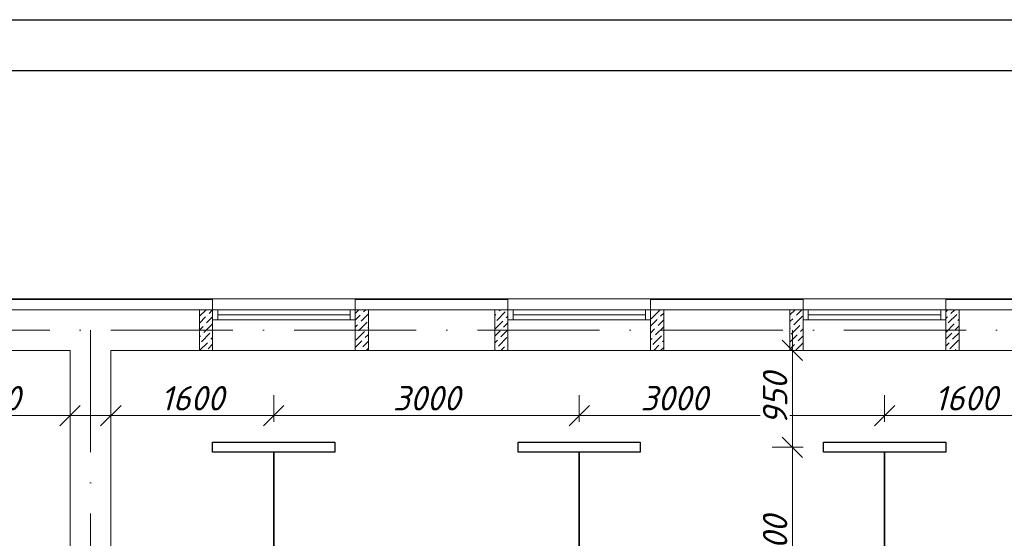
# Model space of a CAD drawing. Header units: millimetres. Extents: x 1114507 to 93926427, y 174473 to 817039.
# Tile 228 of 256: x 1620115 to 1629786, y 780381 to 785472. Entities that reach past the tile are written whole.
import ezdxf

# ---------------------------------------------------------------- set-up
doc = ezdxf.new("R2010")
doc.units = ezdxf.units.MM
doc.linetypes.add('ACAD_ISO10W100', pattern=[18, 12, -3, 0, -3])
doc.layers.add('размеры', color=12, linetype='Continuous', lineweight=15)
doc.styles.add('ISOCPEUR 1', font='isocpeur.TTF')
doc.styles.get("Standard").update_dxf_attribs({"font": 'isocpeui.ttf'})
doc.dimstyles.new('Санжар', dxfattribs={"dimtxt": 240, "dimasz": 200, "dimexe": 200, "dimexo": 200, "dimgap": 50, "dimtad": 1, "dimdec": 0, "dimtxsty": 'Standard', "dimblk": 'OBLIQUE', "dimcen": 2.5, "dimdle": 200, "dimclrd": 152, "dimclre": 152, "dimclrt": 152, "dimadec": 0, "dimazin": 0, "dimtfac": 1, "dimtdec": 0, "dimtmove": 0, "dimatfit": 3, "dimldrblk": 'OBLIQUE', "dimfxl": 0, "dimlwd": 0, "dimlwe": 0, "dimarcsym": 0})

# ---------------------------------------------------------------- blocks, each defined once
blk = doc.blocks.new('blokqav3mak')
at = {"color": 252, "lineweight": 0, "ltscale": 100}
for p, q in [((1613966.4, 782732.1), (1611566.4, 782732.1)), ((1613966.4, 782625.1), (1613966.4, 782732.1)), ((1616866.4, 782732.1), (1615366.4, 782732.1)), ((1615366.4, 782625.1), (1615366.4, 782732.1)), ((1616866.4, 782625.1), (1616866.4, 782732.1)), ((1619766.4, 782732.1), (1618266.4, 782732.1)), ((1618266.4, 782625.1), (1618266.4, 782732.1)), ((1619766.4, 782625.1), (1619766.4, 782732.1)), ((1622866.4, 782732.1), (1621166.4, 782732.1)), ((1621166.4, 782625.1), (1621166.4, 782732.1))]:
    blk.add_line(p, q, dxfattribs=at)
at = {"color": 32, "lineweight": 0, "ltscale": 100}
for p, q in [((1613966.4, 782725.1), (1611566.4, 782725.1)), ((1616866.4, 782725.1), (1615366.4, 782725.1)), ((1619766.4, 782725.1), (1618266.4, 782725.1)), ((1622866.4, 782725.1), (1621166.4, 782725.1))]:
    blk.add_line(p, q, dxfattribs=at)
at = {"lineweight": 0, "ltscale": 100}
for p, q in [((1615366.4, 782732.1), (1613966.4, 782732.1)), ((1618266.4, 782732.1), (1616866.4, 782732.1)), ((1621166.4, 782732.1), (1619766.4, 782732.1)), ((1613966.4, 782625.1), (1611566.4, 782625.1)), ((1613966.4, 782625.1), (1613966.4, 782225.1)), ((1616866.4, 782625.1), (1615366.4, 782625.1)), ((1615366.4, 782625.1), (1615366.4, 782225.1)), ((1616866.4, 782625.1), (1616866.4, 782225.1)), ((1619766.4, 782625.1), (1618266.4, 782625.1)), ((1618266.4, 782625.1), (1618266.4, 782225.1)), ((1619766.4, 782625.1), (1619766.4, 782225.1)), ((1622866.4, 782625.1), (1621166.4, 782625.1)), ((1621166.4, 782625.1), (1621166.4, 782225.1)), ((1612566.4, 782225.1), (1611566.4, 782225.1)), ((1612566.4, 776325.1), (1612566.4, 782225.1)), ((1613966.4, 782225.1), (1612966.4, 782225.1)), ((1612966.4, 776325.1), (1612966.4, 782225.1)), ((1615366.4, 782225.1), (1613966.4, 782225.1)), ((1616866.4, 782225.1), (1615366.4, 782225.1)), ((1618266.4, 782225.1), (1616866.4, 782225.1)), ((1619766.4, 782225.1), (1618266.4, 782225.1)), ((1621166.4, 782225.1), (1619766.4, 782225.1)), ((1622166.4, 782225.1), (1621166.4, 782225.1))]:
    blk.add_line(p, q, dxfattribs=at)
at = {"linetype": 'Continuous', "lineweight": 0, "ltscale": 100}
for p, q in [((1613838.6, 782562.2, 0), (1613901.5, 782625.1, 0)), ((1613931.2, 782587.5, 0), (1613966.4, 782622.6, 0)), ((1615366.4, 782589.4, 0), (1615402.1, 782625.1, 0)), ((1615448.6, 782604.3, 0), (1615469.4, 782625.1, 0)), ((1616781.4, 782612.7, 0), (1616793.7, 782625.1, 0)), ((1616857.1, 782621.2, 0), (1616857.1, 782621.2, 0)), ((1618273.5, 782537, 0), (1618357.7, 782621.2, 0)), ((1618282, 782612.7, 0), (1618282, 782612.7, 0)), ((1619636.4, 782575.5, 0), (1619686, 782625.1, 0)), ((1619698.9, 782570.6, 0), (1619753.3, 782625.1, 0)), ((1621166.4, 782604.9, 0), (1621186.6, 782625.1, 0)), ((1621216.3, 782587.5, 0), (1621253.9, 782625.1, 0)), ((1613836.4, 782492.6, 0), (1613897.5, 782553.8, 0)), ((1613905.9, 782494.9, 0), (1613966.4, 782555.3, 0)), ((1613914.4, 782570.6, 0), (1613914.4, 782570.6, 0)), ((1615366.4, 782522.1, 0), (1615414.9, 782570.6, 0)), ((1615423.4, 782511.7, 0), (1615496.4, 782584.7, 0)), ((1615431.8, 782587.5, 0), (1615431.8, 782587.5, 0)), ((1616736.4, 782567.7, 0), (1616747.7, 782579.1, 0)), ((1616736.4, 782433, 0), (1616815, 782511.7, 0)), ((1616756.1, 782520.1, 0), (1616840.3, 782604.3, 0)), ((1616764.5, 782595.9, 0), (1616764.5, 782595.9, 0)), ((1616831.9, 782528.6, 0), (1616831.9, 782528.6, 0)), ((1616848.7, 782545.4, 0), (1616866.4, 782563, 0)), ((1618266.4, 782462.4, 0), (1618332.5, 782528.6, 0)), ((1618340.9, 782469.6, 0), (1618396.4, 782525.1, 0)), ((1618349.3, 782545.4, 0), (1618349.3, 782545.4, 0)), ((1618366.1, 782562.2, 0), (1618396.4, 782592.4, 0)), ((1619636.4, 782508.1, 0), (1619665.2, 782537, 0)), ((1619673.6, 782478, 0), (1619757.8, 782562.2, 0)), ((1619682, 782553.8, 0), (1619682, 782553.8, 0)), ((1621166.4, 782537.5, 0), (1621182.6, 782553.8, 0)), ((1621191.1, 782494.9, 0), (1621275.2, 782579.1, 0)), ((1621199.5, 782570.6, 0), (1621199.5, 782570.6, 0)), ((1621283.7, 782520.1, 0), (1621296.4, 782532.8, 0)), ((1621292.1, 782595.9, 0), (1621292.1, 782595.9, 0)), ((1613836.4, 782425.3, 0), (1613872.3, 782461.2, 0)), ((1613880.7, 782402.3, 0), (1613964.9, 782486.5, 0)), ((1613889.1, 782478, 0), (1613889.1, 782478, 0)), ((1615366.4, 782454.7, 0), (1615389.7, 782478, 0)), ((1615398.1, 782419.1, 0), (1615482.3, 782503.3, 0)), ((1615406.5, 782494.9, 0), (1615406.5, 782494.9, 0)), ((1615473.9, 782427.5, 0), (1615473.9, 782427.5, 0)), ((1615490.7, 782444.4, 0), (1615496.4, 782450, 0)), ((1616736.4, 782365.7, 0), (1616789.8, 782419.1, 0)), ((1616739.3, 782503.3, 0), (1616739.3, 782503.3, 0)), ((1616798.2, 782360.2, 0), (1616866.4, 782428.3, 0)), ((1616806.6, 782435.9, 0), (1616806.6, 782435.9, 0)), ((1616823.5, 782452.8, 0), (1616866.4, 782495.7, 0)), ((1618266.4, 782395.1, 0), (1618307.2, 782435.9, 0)), ((1618315.6, 782377, 0), (1618396.4, 782457.7, 0)), ((1618324.1, 782452.8, 0), (1618324.1, 782452.8, 0)), ((1619636.4, 782440.8, 0), (1619640, 782444.4, 0)), ((1619648.4, 782385.4, 0), (1619732.6, 782469.6, 0)), ((1619656.8, 782461.2, 0), (1619656.8, 782461.2, 0)), ((1619741, 782410.7, 0), (1619766.4, 782436.1, 0)), ((1619749.4, 782486.5, 0), (1619749.4, 782486.5, 0)), ((1619766.2, 782503.3, 0), (1619766.4, 782503.4, 0)), ((1621166.4, 782402.8, 0), (1621250, 782486.5, 0)), ((1621174.2, 782478, 0), (1621174.2, 782478, 0)), ((1621258.4, 782427.5, 0), (1621296.4, 782465.5, 0)), ((1621266.8, 782503.3, 0), (1621266.8, 782503.3, 0)), ((1613836.4, 782357.9, 0), (1613847, 782368.6, 0)), ((1613855.4, 782309.7, 0), (1613939.6, 782393.8, 0)), ((1613863.8, 782385.4, 0), (1613863.8, 782385.4, 0)), ((1613931.2, 782318.1, 0), (1613931.2, 782318.1, 0)), ((1613948, 782334.9, 0), (1613966.4, 782353.2, 0)), ((1613956.5, 782410.7, 0), (1613956.5, 782410.7, 0)), ((1615366.4, 782252.6, 0), (1615431.8, 782318.1, 0)), ((1615372.9, 782326.5, 0), (1615457, 782410.7, 0)), ((1615381.3, 782402.3, 0), (1615381.3, 782402.3, 0)), ((1615448.6, 782334.9, 0), (1615448.6, 782334.9, 0)), ((1615465.5, 782351.8, 0), (1615496.4, 782382.6, 0)), ((1616736.4, 782298.3, 0), (1616764.5, 782326.5, 0)), ((1616772.9, 782267.6, 0), (1616857.1, 782351.8, 0)), ((1616781.4, 782343.3, 0), (1616781.4, 782343.3, 0)), ((1618266.4, 782327.7, 0), (1618282, 782343.3, 0)), ((1618290.4, 782284.4, 0), (1618374.6, 782368.6, 0)), ((1618298.8, 782360.2, 0), (1618298.8, 782360.2, 0)), ((1618383, 782309.7, 0), (1618396.4, 782323, 0)), ((1618391.4, 782385.4, 0), (1618391.4, 782385.4, 0)), ((1619636.4, 782306.1, 0), (1619707.3, 782377, 0)), ((1619715.7, 782318.1, 0), (1619766.4, 782368.7, 0)), ((1619724.1, 782393.8, 0), (1619724.1, 782393.8, 0)), ((1621166.4, 782335.5, 0), (1621224.7, 782393.8, 0)), ((1621207.9, 782242.3, 0), (1621292.1, 782326.5, 0)), ((1621216.3, 782318.1, 0), (1621216.3, 782318.1, 0)), ((1621233.2, 782334.9, 0), (1621296.4, 782398.1, 0)), ((1621241.6, 782410.7, 0), (1621241.6, 782410.7, 0)), ((1613838.2, 782225.1, 0), (1613914.4, 782301.2, 0)), ((1613838.6, 782292.8, 0), (1613838.6, 782292.8, 0)), ((1613905.9, 782225.5, 0), (1613905.9, 782225.5, 0)), ((1613922.8, 782242.3, 0), (1613966.4, 782285.9, 0)), ((1615406.2, 782225.1, 0), (1615406.5, 782225.5, 0)), ((1615423.4, 782242.3, 0), (1615423.4, 782242.3, 0)), ((1615440.2, 782259.1, 0), (1615496.4, 782315.3, 0)), ((1615473.5, 782225.1, 0), (1615496.4, 782247.9, 0)), ((1616736.4, 782231, 0), (1616739.3, 782233.9, 0)), ((1616756.1, 782250.7, 0), (1616756.1, 782250.7, 0)), ((1616797.8, 782225.1, 0), (1616831.9, 782259.1, 0)), ((1616848.7, 782276, 0), (1616848.7, 782276, 0)), ((1616865.2, 782225.1, 0), (1616866.4, 782226.3, 0)), ((1616865.6, 782292.8, 0), (1616866.4, 782293.6, 0)), ((1618273.5, 782267.6, 0), (1618273.5, 782267.6, 0)), ((1618298.4, 782225.1, 0), (1618349.3, 782276, 0)), ((1618365.8, 782225.1, 0), (1618396.4, 782255.7, 0)), ((1618366.1, 782292.8, 0), (1618366.1, 782292.8, 0)), ((1619636.4, 782238.7, 0), (1619682, 782284.4, 0)), ((1619690.5, 782225.5, 0), (1619766.4, 782301.4, 0)), ((1619698.9, 782301.2, 0), (1619698.9, 782301.2, 0)), ((1619766.2, 782233.9, 0), (1619766.2, 782233.9, 0)), ((1621166.4, 782268.1, 0), (1621199.5, 782301.2, 0)), ((1621191.1, 782225.5, 0), (1621191.1, 782225.5, 0)), ((1621258, 782225.1, 0), (1621266.8, 782233.9, 0)), ((1621283.7, 782250.7, 0), (1621283.7, 782250.7, 0))]:
    blk.add_line(p, q, dxfattribs=at)
at = {"color": 5, "lineweight": 0}
for p, q in [((1614016.4, 782625.1), (1613966.4, 782625.1)), ((1613966.4, 782625.1), (1613966.4, 782525.1)), ((1615316.4, 782625.1), (1614016.4, 782625.1)), ((1614016.4, 782525.1), (1614016.4, 782625.1)), ((1615316.4, 782525.1), (1615316.4, 782625.1)), ((1615316.4, 782625.1), (1615366.4, 782625.1)), ((1615366.4, 782625.1), (1615366.4, 782525.1)), ((1616916.4, 782625.1), (1616866.4, 782625.1)), ((1616866.4, 782625.1), (1616866.4, 782525.1)), ((1618216.4, 782625.1), (1616916.4, 782625.1)), ((1616916.4, 782525.1), (1616916.4, 782625.1)), ((1618216.4, 782525.1), (1618216.4, 782625.1)), ((1618216.4, 782625.1), (1618266.4, 782625.1)), ((1618266.4, 782625.1), (1618266.4, 782525.1)), ((1619816.4, 782625.1), (1619766.4, 782625.1)), ((1619766.4, 782625.1), (1619766.4, 782525.1)), ((1621116.4, 782625.1), (1619816.4, 782625.1)), ((1619816.4, 782525.1), (1619816.4, 782625.1)), ((1621116.4, 782525.1), (1621116.4, 782625.1)), ((1621116.4, 782625.1), (1621166.4, 782625.1)), ((1621166.4, 782625.1), (1621166.4, 782525.1)), ((1613966.4, 782525.1), (1614016.4, 782525.1)), ((1615316.4, 782575.1), (1614016.4, 782575.1)), ((1615316.4, 782525.1), (1614016.4, 782525.1)), ((1615366.4, 782525.1), (1615316.4, 782525.1)), ((1616866.4, 782525.1), (1616916.4, 782525.1)), ((1618216.4, 782575.1), (1616916.4, 782575.1)), ((1618216.4, 782525.1), (1616916.4, 782525.1)), ((1618266.4, 782525.1), (1618216.4, 782525.1)), ((1619766.4, 782525.1), (1619816.4, 782525.1)), ((1621116.4, 782575.1), (1619816.4, 782575.1)), ((1621116.4, 782525.1), (1619816.4, 782525.1)), ((1621166.4, 782525.1), (1621116.4, 782525.1))]:
    blk.add_line(p, q, dxfattribs=at)
at = {"color": 1, "linetype": 'ACAD_ISO10W100', "lineweight": 0, "ltscale": 100}
for p, q in [((1626766.4, 782425.1), (1599766.4, 782425.1)), ((1612766.4, 782425.1), (1612766.4, 766825.1))]:
    blk.add_line(p, q, dxfattribs=at)
at = {"layer": 'размеры', "lineweight": 0, "ltscale": 5}
for p, q in [((1613966.4, 782625.1), (1613836.4, 782625.1)), ((1613836.4, 782625.1), (1613836.4, 782225.1)), ((1613966.4, 782225.1), (1613966.4, 782625.1)), ((1615496.4, 782625.1), (1615366.4, 782625.1)), ((1615366.4, 782625.1), (1615366.4, 782225.1)), ((1615496.4, 782225.1), (1615496.4, 782625.1)), ((1616866.4, 782625.1), (1616736.4, 782625.1)), ((1616736.4, 782625.1), (1616736.4, 782225.1)), ((1616866.4, 782225.1), (1616866.4, 782625.1)), ((1618396.4, 782625.1), (1618266.4, 782625.1)), ((1618266.4, 782625.1), (1618266.4, 782225.1)), ((1618396.4, 782225.1), (1618396.4, 782625.1)), ((1619766.4, 782625.1), (1619636.4, 782625.1)), ((1619636.4, 782625.1), (1619636.4, 782225.1)), ((1619766.4, 782225.1), (1619766.4, 782625.1)), ((1621296.4, 782625.1), (1621166.4, 782625.1)), ((1621166.4, 782625.1), (1621166.4, 782225.1)), ((1621296.4, 782225.1), (1621296.4, 782625.1)), ((1613836.4, 782225.1), (1613966.4, 782225.1)), ((1615366.4, 782225.1), (1615496.4, 782225.1)), ((1616736.4, 782225.1), (1616866.4, 782225.1)), ((1618266.4, 782225.1), (1618396.4, 782225.1)), ((1619636.4, 782225.1), (1619766.4, 782225.1)), ((1621166.4, 782225.1), (1621296.4, 782225.1))]:
    blk.add_line(p, q, dxfattribs=at)
blk = doc.blocks.new('_Oblique')
at = {"color": 0, "linetype": 'ByBlock', "lineweight": -2}
blk.add_line((-0.5, -0.5), (0.5, 0.5), dxfattribs=at)
blk = doc.blocks.new('*D1792')
at = {"color": 152, "linetype": 'Continuous', "lineweight": 0, "ltscale": 100, "transparency": 16777216}
for p, q in [((1619010.6, 781525.1), (1619010.6, 781785.8)), ((1620610.6, 781525.1), (1620610.6, 781785.8)), ((1618810.6, 781585.8), (1620810.6, 781585.8))]:
    blk.add_line(p, q, dxfattribs=at)
at = {"layer": 'Defpoints', "color": 0, "lineweight": 35, "ltscale": 100, "transparency": 16777216}
for p in [(1620610.6, 781585.8), (1619010.6, 781325.1), (1620610.6, 781325.1)]:
    blk.add_point(p, dxfattribs=at)
at = {"color": 152, "lineweight": 0, "ltscale": 100, "transparency": 16777216, "xscale": 200, "yscale": 200, "zscale": 200, "rotation": 180}
blk.add_blockref('_Oblique', (1619010.6, 781585.8), dxfattribs=at)
at = {"color": 152, "lineweight": 0, "ltscale": 100, "transparency": 16777216, "xscale": 200, "yscale": 200, "zscale": 200}
blk.add_blockref('_Oblique', (1620610.6, 781585.8), dxfattribs=at)
at = {"color": 152, "lineweight": 35, "ltscale": 100, "transparency": 16777216, "insert": (1619810.6, 781755.8), "char_height": 240, "attachment_point": 5, "bg_fill": 3, "box_fill_scale": 1.1, "bg_fill_color": 256, "bg_fill_true_color": 13158600, "bg_fill_transparency": 0}
blk.add_mtext('1600', dxfattribs=at)
blk = doc.blocks.new('*D1815')
at = {"color": 152, "linetype": 'Continuous', "lineweight": 0, "ltscale": 100, "transparency": 16777216}
for p, q in [((1622610.6, 781525.1), (1622610.6, 781785.8)), ((1625610.6, 781525.1), (1625610.6, 781785.8)), ((1622410.6, 781585.8), (1625810.6, 781585.8))]:
    blk.add_line(p, q, dxfattribs=at)
at = {"layer": 'Defpoints', "color": 0, "lineweight": 35, "ltscale": 100, "transparency": 16777216}
for p in [(1625610.6, 781585.8), (1622610.6, 781325.1), (1625610.6, 781325.1)]:
    blk.add_point(p, dxfattribs=at)
at = {"color": 152, "lineweight": 0, "ltscale": 100, "transparency": 16777216, "xscale": 200, "yscale": 200, "zscale": 200, "rotation": 180}
blk.add_blockref('_Oblique', (1622610.6, 781585.8), dxfattribs=at)
at = {"color": 152, "lineweight": 0, "ltscale": 100, "transparency": 16777216, "xscale": 200, "yscale": 200, "zscale": 200}
blk.add_blockref('_Oblique', (1625610.6, 781585.8), dxfattribs=at)
at = {"color": 152, "lineweight": 35, "ltscale": 100, "transparency": 16777216, "insert": (1624110.6, 781755.8), "char_height": 240, "attachment_point": 5, "bg_fill": 3, "box_fill_scale": 1.1, "bg_fill_color": 256, "bg_fill_true_color": 13158600, "bg_fill_transparency": 0}
blk.add_mtext('3000', dxfattribs=at)
blk = doc.blocks.new('*D1794')
at = {"color": 152, "linetype": 'Continuous', "lineweight": 0, "ltscale": 100, "transparency": 16777216}
for p, q in [((1625610.6, 781525.1), (1625610.6, 781785.8)), ((1628610.6, 781525.1), (1628610.6, 781785.8)), ((1625410.6, 781585.8), (1628810.6, 781585.8))]:
    blk.add_line(p, q, dxfattribs=at)
at = {"layer": 'Defpoints', "color": 0, "lineweight": 35, "ltscale": 100, "transparency": 16777216}
for p in [(1628610.6, 781585.8), (1625610.6, 781325.1), (1628610.6, 781325.1)]:
    blk.add_point(p, dxfattribs=at)
at = {"color": 152, "lineweight": 0, "ltscale": 100, "transparency": 16777216, "xscale": 200, "yscale": 200, "zscale": 200, "rotation": 180}
blk.add_blockref('_Oblique', (1625610.6, 781585.8), dxfattribs=at)
at = {"color": 152, "lineweight": 0, "ltscale": 100, "transparency": 16777216, "xscale": 200, "yscale": 200, "zscale": 200}
blk.add_blockref('_Oblique', (1628610.6, 781585.8), dxfattribs=at)
at = {"color": 152, "lineweight": 35, "ltscale": 100, "transparency": 16777216, "insert": (1626542.6, 781755.8), "char_height": 240, "attachment_point": 5, "bg_fill": 3, "box_fill_scale": 1.1, "bg_fill_color": 256, "bg_fill_true_color": 13158600, "bg_fill_transparency": 0}
blk.add_mtext('3000', dxfattribs=at)
blk = doc.blocks.new('*D1795')
at = {"color": 152, "linetype": 'Continuous', "lineweight": 0, "ltscale": 100, "transparency": 16777216}
for p, q in [((1621010.6, 781525.1), (1621010.6, 781785.8)), ((1622610.6, 781525.1), (1622610.6, 781785.8)), ((1620810.6, 781585.8), (1622810.6, 781585.8))]:
    blk.add_line(p, q, dxfattribs=at)
at = {"layer": 'Defpoints', "color": 0, "lineweight": 35, "ltscale": 100, "transparency": 16777216}
for p in [(1622610.6, 781585.8), (1621010.6, 781325.1), (1622610.6, 781325.1)]:
    blk.add_point(p, dxfattribs=at)
at = {"color": 152, "lineweight": 0, "ltscale": 100, "transparency": 16777216, "xscale": 200, "yscale": 200, "zscale": 200, "rotation": 180}
blk.add_blockref('_Oblique', (1621010.6, 781585.8), dxfattribs=at)
at = {"color": 152, "lineweight": 0, "ltscale": 100, "transparency": 16777216, "xscale": 200, "yscale": 200, "zscale": 200}
blk.add_blockref('_Oblique', (1622610.6, 781585.8), dxfattribs=at)
at = {"color": 152, "lineweight": 35, "ltscale": 100, "transparency": 16777216, "insert": (1621810.6, 781755.8), "char_height": 240, "attachment_point": 5, "bg_fill": 3, "box_fill_scale": 1.1, "bg_fill_color": 256, "bg_fill_true_color": 13158600, "bg_fill_transparency": 0}
blk.add_mtext('1600', dxfattribs=at)
blk = doc.blocks.new('*D1816')
at = {"color": 152, "linetype": 'Continuous', "lineweight": 0, "ltscale": 100, "transparency": 16777216}
for p, q in [((1627704.2, 781475.1), (1627704.2, 779075.1)), ((1627810.6, 781275.1), (1627504.2, 781275.1)), ((1627810.6, 779275.1), (1627504.2, 779275.1))]:
    blk.add_line(p, q, dxfattribs=at)
at = {"layer": 'Defpoints', "color": 0, "lineweight": 35, "ltscale": 100, "transparency": 16777216}
for p in [(1628010.6, 781275.1), (1627704.2, 779275.1), (1628010.6, 779275.1)]:
    blk.add_point(p, dxfattribs=at)
at = {"color": 152, "lineweight": 0, "ltscale": 100, "transparency": 16777216, "xscale": 200, "yscale": 200, "zscale": 200}
for p, rotation in [((1627704.2, 781275.1), 90), ((1627704.2, 779275.1), 270)]:
    blk.add_blockref('_Oblique', p, dxfattribs=dict(at, rotation=rotation))
at = {"color": 152, "lineweight": 35, "ltscale": 100, "transparency": 16777216, "insert": (1627534.2, 780275.1), "char_height": 240, "attachment_point": 5, "rotation": 90, "bg_fill": 3, "box_fill_scale": 1.1, "bg_fill_color": 256, "bg_fill_true_color": 13158600, "bg_fill_transparency": 0}
blk.add_mtext('2000', dxfattribs=at)
blk = doc.blocks.new('*D1798')
at = {"color": 152, "linetype": 'Continuous', "lineweight": 0, "ltscale": 100, "transparency": 16777216}
for p, q in [((1627704.2, 782425.1), (1627704.2, 781075.1)), ((1627810.6, 782225.1), (1627504.2, 782225.1)), ((1627810.6, 781275.1), (1627504.2, 781275.1))]:
    blk.add_line(p, q, dxfattribs=at)
at = {"layer": 'Defpoints', "color": 0, "lineweight": 35, "ltscale": 100, "transparency": 16777216}
for p in [(1628010.6, 782225.1), (1627704.2, 781275.1), (1628010.6, 781275.1)]:
    blk.add_point(p, dxfattribs=at)
at = {"color": 152, "lineweight": 0, "ltscale": 100, "transparency": 16777216, "xscale": 200, "yscale": 200, "zscale": 200}
for p, rotation in [((1627704.2, 782225.1), 90), ((1627704.2, 781275.1), 270)]:
    blk.add_blockref('_Oblique', p, dxfattribs=dict(at, rotation=rotation))
at = {"color": 152, "lineweight": 35, "ltscale": 100, "transparency": 16777216, "insert": (1627534.2, 781750.1), "char_height": 240, "attachment_point": 5, "rotation": 90, "bg_fill": 3, "box_fill_scale": 1.1, "bg_fill_color": 256, "bg_fill_true_color": 13158600, "bg_fill_transparency": 0}
blk.add_mtext('950', dxfattribs=at)
blk = doc.blocks.new('*D1799')
at = {"color": 152, "linetype": 'Continuous', "lineweight": 0, "ltscale": 100, "transparency": 16777216}
for p, q in [((1628610.6, 781525.1), (1628610.6, 781785.8)), ((1630210.6, 781525.1), (1630210.6, 781785.8)), ((1628410.6, 781585.8), (1630410.6, 781585.8))]:
    blk.add_line(p, q, dxfattribs=at)
at = {"layer": 'Defpoints', "color": 0, "lineweight": 35, "ltscale": 100, "transparency": 16777216}
for p in [(1630210.6, 781585.8), (1628610.6, 781325.1), (1630210.6, 781325.1)]:
    blk.add_point(p, dxfattribs=at)
at = {"color": 152, "lineweight": 0, "ltscale": 100, "transparency": 16777216, "xscale": 200, "yscale": 200, "zscale": 200, "rotation": 180}
blk.add_blockref('_Oblique', (1628610.6, 781585.8), dxfattribs=at)
at = {"color": 152, "lineweight": 0, "ltscale": 100, "transparency": 16777216, "xscale": 200, "yscale": 200, "zscale": 200}
blk.add_blockref('_Oblique', (1630210.6, 781585.8), dxfattribs=at)
at = {"color": 152, "lineweight": 35, "ltscale": 100, "transparency": 16777216, "insert": (1629410.6, 781755.8), "char_height": 240, "attachment_point": 5, "bg_fill": 3, "box_fill_scale": 1.1, "bg_fill_color": 256, "bg_fill_true_color": 13158600, "bg_fill_transparency": 0}
blk.add_mtext('1600', dxfattribs=at)

msp = doc.modelspace()

# ---------------------------------------------------------------- linework, layer by layer
at = {"color": 0, "lineweight": 35, "ltscale": 100}
for p, q in [((1622610.6, 781225.1), (1622610.6, 779325.1)), ((1625610.6, 781225.1), (1625610.6, 779325.1)), ((1628610.6, 781225.1), (1628610.6, 779325.1))]:
    msp.add_line(p, q, dxfattribs=at)
at = {"color": 5, "elevation": 0}
msp.add_lwpolyline([(1599708.1, 785471.7), (1652566.1, 785471.7), (1652566.1, 755771.7), (1599708.1, 755771.7)], close=True, dxfattribs=at)
at = {"color": 5, "lineweight": 30, "elevation": 0}
msp.add_lwpolyline([(1601708.1, 784971.7), (1652066.1, 784971.7), (1652066.1, 756271.7), (1601708.1, 756271.7)], close=True, dxfattribs=at)
at = {"color": 5, "lineweight": 30}
for points in [[(1622010.6, 781325.1), (1623210.6, 781325.1), (1623210.6, 781225.1), (1622010.6, 781225.1), (1622010.6, 781325.1)], [(1625010.6, 781325.1), (1626210.6, 781325.1), (1626210.6, 781225.1), (1625010.6, 781225.1), (1625010.6, 781325.1)], [(1628010.6, 781325.1), (1629210.6, 781325.1), (1629210.6, 781225.1), (1628010.6, 781225.1), (1628010.6, 781325.1)]]:
    msp.add_lwpolyline(points, dxfattribs=at)
at = {"layer": 'Defpoints', "color": 3, "linetype": 'ByBlock', "elevation": 0}
msp.add_lwpolyline([(1599708.1, 785471.7), (1641708.1, 785471.7), (1641708.1, 755771.7), (1599708.1, 755771.7)], close=True, dxfattribs=at)

# ---------------------------------------------------------------- block references
at = {"color": 0}
msp.add_blockref('blokqav3mak', (8044.3, 0), dxfattribs=at)

# ---------------------------------------------------------------- next in the draw order: dimensions: what is measured, and where the dimension line sits
at = {"color": 0, "lineweight": 35, "ltscale": 100}
for base, p1, p2, picture, middle in [((1620610.6, 781585.8), (1619010.6, 781325.1), (1620610.6, 781325.1), '*D1792', (1619810.6, 781755.8)), ((1625610.6, 781585.8), (1622610.6, 781325.1), (1625610.6, 781325.1), '*D1815', (1624110.6, 781755.8))]:
    dim = msp.add_linear_dim(base=base, p1=p1, p2=p2, dimstyle='Санжар', override={"dimfxl": 120, "dimfxlon": 1, "dimtfill": 1, "dimarcsym": 1}, dxfattribs=at)
    dim.commit()
    dim.dimension.update_dxf_attribs({"geometry": picture, "text_midpoint": middle})

# ---------------------------------------------------------------- next in the draw order: dimensions: what is measured, and where the dimension line sits
dim = msp.add_linear_dim(base=(1622610.6, 781585.8), p1=(1621010.6, 781325.1), p2=(1622610.6, 781325.1), dimstyle='Санжар', override={"dimfxl": 120, "dimfxlon": 1, "dimtfill": 1, "dimarcsym": 1}, dxfattribs=at)
dim.commit()
dim.dimension.update_dxf_attribs({"geometry": '*D1795', "text_midpoint": (1621810.6, 781755.8)})
dim = msp.add_linear_dim(base=(1628610.6, 781585.8), p1=(1625610.6, 781325.1), p2=(1628610.6, 781325.1), dimstyle='Санжар', override={"dimfxl": 120, "dimfxlon": 1, "dimtfill": 1, "dimarcsym": 1}, dxfattribs=at)
dim.commit()
dim.dimension.update_dxf_attribs({"geometry": '*D1794', "text_midpoint": (1626542.6, 781585.8), "dimtype": 160})

# ---------------------------------------------------------------- next in the draw order: dimensions: what is measured, and where the dimension line sits
dim = msp.add_linear_dim(base=(1630210.6, 781585.8), p1=(1628610.6, 781325.1), p2=(1630210.6, 781325.1), dimstyle='Санжар', override={"dimfxl": 120, "dimfxlon": 1, "dimtfill": 1, "dimarcsym": 1}, dxfattribs=at)
dim.commit()
dim.dimension.update_dxf_attribs({"geometry": '*D1799', "text_midpoint": (1629410.6, 781755.8)})
dim = msp.add_linear_dim(base=(1627704.2, 779275.1), p1=(1628010.6, 781275.1), p2=(1628010.6, 779275.1), angle=90, dimstyle='Санжар', override={"dimfxl": 120, "dimfxlon": 1, "dimtfill": 1, "dimarcsym": 1}, dxfattribs=at)
dim.commit()
dim.dimension.update_dxf_attribs({"geometry": '*D1816', "text_midpoint": (1627534.2, 780275.1)})

# ---------------------------------------------------------------- next in the draw order: dimensions: what is measured, and where the dimension line sits
dim = msp.add_linear_dim(base=(1627704.2, 781275.1), p1=(1628010.6, 782225.1), p2=(1628010.6, 781275.1), angle=90, dimstyle='Санжар', override={"dimfxl": 120, "dimfxlon": 1, "dimtfill": 1, "dimarcsym": 1}, dxfattribs=at)
dim.commit()
dim.dimension.update_dxf_attribs({"geometry": '*D1798', "text_midpoint": (1627534.2, 781750.1)})

# ---------------------------------------------------------------- next in the draw order: texts
at = {"linetype": 'ByBlock', "lineweight": 30, "ltscale": 10, "insert": (1197603, 784433.1, 0), "char_height": 250, "width": 18040, "attachment_point": 1, "style": 'ISOCPEUR 1'}
msp.add_mtext('     Рабочая документация по объекту: {\\C7;школы ^J}     Настоящий проект выполнен на основании чертежей марки АС, ВК и ОВ в соответствии с требованиями КМК и ПУЭ.\\P     Внешнее электроснабжение решается в отдельном проекте "Внутриплощадочных сетей"\\P     Проект энергоснабжения школы.\\P     Установленная мощность 33,6 кВт; Расчетная мощность 30,2 кВт  \\P     По надежности энергоснабжения школа относится к потребителям II категории.\\P\\pi1291.6675,t0,19518.5175;{\\LСиловое электрооборудование:\\P\\pi0,tz;}     В качестве вводно-распределительного и силового щита принят щит {\\C0;ПР11-3060-21УЗ (изготовить индв. по заказу) }. В качестве осветительного и силового щита принять щит ЩРВ-6 {\\C0;(изготовить индв. по заказу)} и щит комплектный ОЩВ.\\P\\pt0,19518.5175;     Электропотребителями здания  являются: освещение, штепсельные розетки, электропотребители технологического оборудования. Главный распределительный щит, силовые щиты и щиты освещения приняты сборными с модульными автоматическими выключателями с установкой на DIN-рейку по индивидуальному заказу. В распределительных щитах предусматривается устройство заземляющей шины. Фазораспределение злектронагрузок должно быть равномерным. Автоматические выключатели на розеточных группах имеют устройства  защитного отключения. \\P\\ptz;     Силовыми электроприемниками являются потребители сантехнического и технологического оборудования помещений. Магистральные и распределительные сети выполняются медным кабелем ВВГнг  в винипластовых  трубах в стенах срыто под штукатуркой. Ответвительные коробки установить скрыто на стене.\\P     1.  Розетки разместить на высоте 1800 мм от чистого пола в  помещениях   для  пребывания  детей  (А также см. уточнение по плану)  согласно пункта 12.34 КМК КМК КМК 2.04.17-19. ^J     2.  Выключатели во всех помещениях разместить на высоте 1800 мм.  Отступ от проёмов дверей - 200 мм, а также см. уточнение по плану.^J  Допускается установка выключателей под потолком с управлением при помощи шнура. ПУЭ п. 6.6.31.^J  Установка штепсельных розеток в ванных комнатах, душевых, мыльных помещениях бань, помещениях, содержащих нагреватели для саун (далее по тексту «саунах»), а также в стиральных помещениях прачечных не допускается ПУЭ п. 7.1.48.^JМинимальное расстояние от выключателей, штепсельных розеток и элементов электроустановок до газопроводов должно быть не менее 0,5 м ПУЭ п. 7.1.50.\\P{\\O      \\L\\oЭлектроосвещение}\\P     В соответствии КМК КМК 2.01.05-19. в проекте предусматривается общее рабочее, эвакуационное освещение на напряжение 220В.  Рабочее освещение предусматривается во всех помещениях комплекса, эвакуационное - в коридорах, в фойе, лестничных клетках, вестибюле. На выходах по пути эвакуации устанавливаются световые указатели "Выход" с аккумуляторными  батареями. Светильники аварийного освещения обозначаются значком "А" и выбираются из числа светильников рабочего освещения и питаются от щита ЩАО. Управление освещением выполняется включателями, устанавливаемыми по месту. Выбор светильников произведен в соответствии с назначением помещений, их конструктивными особенностями и характеристикой окружающей среды. В качестве источников света приняты светильники потолочные светодиодные LED панели и {\\C0;светодиодные линейные светильники} . Групповые сети освещения выполняются медным кабелем ВВГнг в винипластовой трубе.\\P\\pi1896.36,t0,28627.16;{\\LЗаземление}\\P\\pi0,tz;     Для защиты от поражения  электрическим током применяется система заземления TN-S  (используется 3я и 5я  жила  кабеля) и выполняется уравнивание потенциалов. Все металлические нетоковедущие части электрооборудования подлежат заземлению. В качестве заземляющих проводников используются нулевые провода сети и специальные заземляющие проводники, прокладываемые совместно с рабочими проводниками от электрощитов до электропотребителей. Сопротивление растеканию тока заземляющих устройств не должно превышать 4 Ом в любое время года. Внутренний контур заземления необходимо присоединить к наружному контуру заземления. Защита от заноса высокого потенциала и уравнивание потенциалов выполняется путем присоединения металлической арматуры фундаментов к горизонтальному  заземлителю. Все соединения выполнить сваркой.', dxfattribs=at)

doc.saveas('drawing.dxf')
